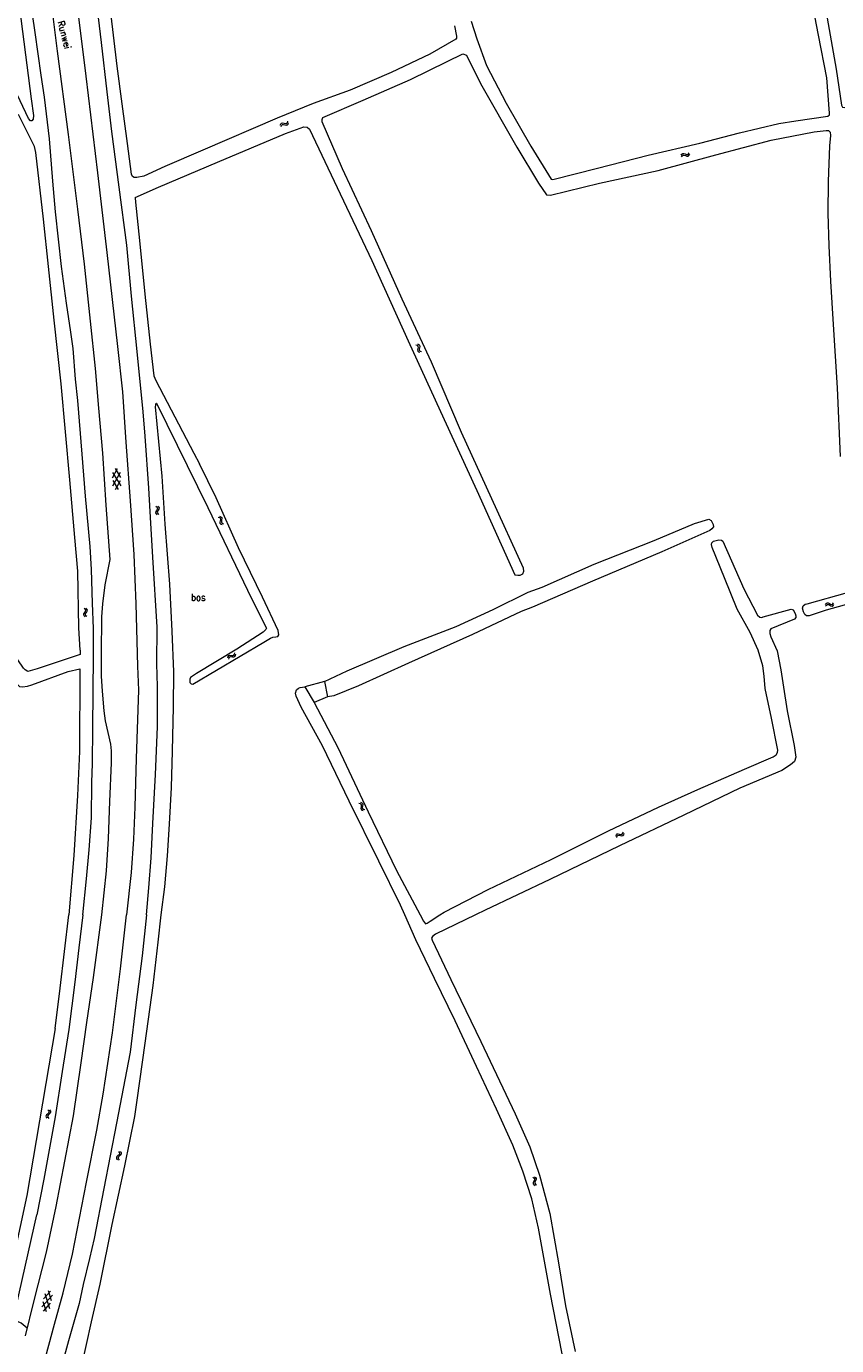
# Model space of a CAD drawing. Header units: metres. Extents: x 189705 to 199106, y 581686 to 588448.
# Tile 251 of 256: x 196676 to 196913, y 584374 to 584760. Entities that reach past the tile are written whole.
import ezdxf

# ---------------------------------------------------------------- set-up
doc = ezdxf.new("R2010")
doc.units = ezdxf.units.M
doc.layers.add('B-WA-OG-GBKN-G', color=7, linetype='Continuous', lineweight=18)
doc.styles.add('Style-STANDARD', font='STANDARD.shx')

msp = doc.modelspace()

# ---------------------------------------------------------------- linework, layer by layer
at = {"layer": 'B-WA-OG-GBKN-G'}
for p, q in [((196750.185, 584731.321), (196750.34, 584731.698)), ((196750.34, 584731.698), (196750.565, 584731.935)), ((196750.565, 584731.935), (196750.9, 584731.983)), ((196750.9, 584731.983), (196751.296, 584731.89)), ((196751.296, 584731.89), (196751.694, 584731.797)), ((196751.694, 584731.797), (196752.02, 584731.841)), ((196752.02, 584731.841), (196752.254, 584732.082)), ((196752.245, 584731.396), (196752.479, 584731.639)), ((196752.254, 584732.082), (196752.411, 584732.46)), ((196752.479, 584731.639), (196752.635, 584732.017)), ((196750.41, 584730.878), (196750.567, 584731.254)), ((196750.567, 584731.254), (196750.795, 584731.49)), ((196750.795, 584731.49), (196751.118, 584731.537)), ((196751.118, 584731.537), (196751.523, 584731.448)), ((196751.523, 584731.448), (196751.919, 584731.352)), ((196751.919, 584731.352), (196752.245, 584731.396)), ((196867.578, 584722.501), (196867.793, 584722.847)), ((196867.726, 584722.027), (196867.943, 584722.372)), ((196867.793, 584722.847), (196868.055, 584723.044)), ((196867.943, 584722.372), (196868.207, 584722.567)), ((196868.055, 584723.044), (196868.393, 584723.035)), ((196868.207, 584722.567), (196868.533, 584722.559)), ((196868.393, 584723.035), (196868.768, 584722.877)), ((196868.533, 584722.559), (196868.918, 584722.403)), ((196868.768, 584722.877), (196869.145, 584722.719)), ((196868.918, 584722.403), (196869.293, 584722.243)), ((196869.145, 584722.719), (196869.474, 584722.708)), ((196869.293, 584722.243), (196869.622, 584722.232)), ((196869.474, 584722.708), (196869.745, 584722.907)), ((196869.622, 584722.232), (196869.893, 584722.433)), ((196869.745, 584722.907), (196869.962, 584723.253)), ((196869.893, 584722.433), (196870.11, 584722.779)), ((196789.908, 584666.982), (196790.285, 584666.829)), ((196790.285, 584666.829), (196790.524, 584666.603)), ((196790.348, 584667.211), (196790.727, 584667.061)), ((196790.489, 584665.875), (196790.398, 584665.478)), ((196790.575, 584666.281), (196790.489, 584665.875)), ((196790.524, 584666.603), (196790.575, 584666.281)), ((196790.727, 584667.061), (196790.967, 584666.838)), ((196790.929, 584666.106), (196790.84, 584665.708)), ((196791.018, 584666.503), (196790.929, 584666.106)), ((196790.967, 584666.838), (196791.018, 584666.503)), ((196790.398, 584665.478), (196790.446, 584665.152)), ((196790.446, 584665.152), (196790.692, 584664.921)), ((196790.692, 584664.921), (196791.071, 584664.769)), ((196790.84, 584665.708), (196790.888, 584665.382)), ((196790.888, 584665.382), (196791.132, 584665.151)), ((196791.132, 584665.151), (196791.511, 584664.998)), ((196701.033, 584629.598), (196703.454, 584625.689)), ((196701.082, 584628.043), (196702.525, 584630.73)), ((196701.156, 584625.618), (196703.33, 584629.667)), ((196701.772, 584630.706), (196703.379, 584628.113)), ((196701.961, 584624.559), (196703.405, 584627.249)), ((196701.107, 584627.177), (196702.713, 584624.583)), ((196713.777, 584619.683), (196714.078, 584619.407)), ((196714.27, 584619.744), (196714.572, 584619.471)), ((196713.711, 584618.102), (196713.642, 584617.78)), ((196713.642, 584617.78), (196713.792, 584617.478)), ((196713.936, 584618.443), (196713.711, 584618.102)), ((196713.792, 584617.478), (196714.094, 584617.203)), ((196714.157, 584618.793), (196713.936, 584618.443)), ((196714.078, 584619.407), (196714.223, 584619.113)), ((196714.206, 584618.163), (196714.137, 584617.842)), ((196714.137, 584617.842), (196714.285, 584617.539)), ((196714.223, 584619.113), (196714.157, 584618.793)), ((196714.428, 584618.506), (196714.206, 584618.163)), ((196714.285, 584617.539), (196714.587, 584617.264)), ((196714.651, 584618.847), (196714.428, 584618.506)), ((196714.572, 584619.471), (196714.719, 584619.178)), ((196714.719, 584619.178), (196714.651, 584618.847)), ((196731.983, 584616.528), (196732.361, 584616.376)), ((196732.361, 584616.376), (196732.601, 584616.151)), ((196732.423, 584616.759), (196732.802, 584616.609)), ((196732.652, 584615.829), (196732.567, 584615.423)), ((196732.601, 584616.151), (196732.652, 584615.829)), ((196732.802, 584616.609), (196733.043, 584616.387)), ((196733.006, 584615.655), (196732.919, 584615.257)), ((196733.095, 584616.053), (196733.006, 584615.655)), ((196733.043, 584616.387), (196733.095, 584616.053)), ((196732.567, 584615.423), (196732.477, 584615.025)), ((196732.477, 584615.025), (196732.525, 584614.7)), ((196732.525, 584614.7), (196732.772, 584614.47)), ((196732.772, 584614.47), (196733.151, 584614.318)), ((196732.919, 584615.257), (196732.967, 584614.931)), ((196732.967, 584614.931), (196733.212, 584614.7)), ((196733.212, 584614.7), (196733.591, 584614.549)), ((196693.069, 584589.498), (196692.773, 584589.78)), ((196692.905, 584588.535), (196693.134, 584588.872)), ((196693.21, 584589.193), (196693.069, 584589.498)), ((196693.134, 584588.872), (196693.21, 584589.193)), ((196693.17, 584588.241), (196693.399, 584588.587)), ((196693.563, 584589.549), (196693.267, 584589.83)), ((196693.399, 584588.587), (196693.63, 584588.923)), ((196693.707, 584589.244), (196693.563, 584589.549)), ((196693.63, 584588.923), (196693.707, 584589.244)), ((196909.805, 584590.917), (196910.057, 584591.237)), ((196909.899, 584590.429), (196910.154, 584590.747)), ((196910.057, 584591.237), (196910.339, 584591.403)), ((196910.154, 584590.747), (196910.438, 584590.912)), ((196910.339, 584591.403), (196910.674, 584591.357)), ((196910.438, 584590.912), (196910.761, 584590.869)), ((196910.674, 584591.357), (196911.029, 584591.159)), ((196910.761, 584590.869), (196911.126, 584590.671)), ((196911.029, 584591.159), (196911.386, 584590.96)), ((196911.126, 584590.671), (196911.481, 584590.471)), ((196911.386, 584590.96), (196911.712, 584590.913)), ((196911.481, 584590.471), (196911.807, 584590.423)), ((196911.712, 584590.913), (196912.003, 584591.081)), ((196911.807, 584590.423), (196912.098, 584590.593)), ((196912.003, 584591.081), (196912.257, 584591.401)), ((196912.098, 584590.593), (196912.352, 584590.914)), ((196692.6, 584587.869), (196692.675, 584588.199)), ((196692.741, 584587.573), (196692.6, 584587.869)), ((196692.675, 584588.199), (196692.905, 584588.535)), ((196693.037, 584587.294), (196692.741, 584587.573)), ((196693.098, 584587.923), (196693.17, 584588.241)), ((196693.237, 584587.626), (196693.098, 584587.923)), ((196693.531, 584587.344), (196693.237, 584587.626)), ((196734.839, 584575.278), (196734.938, 584575.673)), ((196734.938, 584575.673), (196735.128, 584575.94)), ((196735.124, 584574.871), (196735.226, 584575.266)), ((196735.128, 584575.94), (196735.453, 584576.035)), ((196735.226, 584575.266), (196735.418, 584575.532)), ((196735.418, 584575.532), (196735.731, 584575.624)), ((196735.453, 584576.035), (196735.858, 584575.998)), ((196735.731, 584575.624), (196736.145, 584575.592)), ((196735.858, 584575.998), (196736.265, 584575.962)), ((196736.145, 584575.592), (196736.551, 584575.554)), ((196736.265, 584575.962), (196736.582, 584576.052)), ((196736.551, 584575.554), (196736.868, 584575.643)), ((196736.582, 584576.052), (196736.779, 584576.324)), ((196736.779, 584576.324), (196736.881, 584576.72)), ((196736.868, 584575.643), (196737.064, 584575.917)), ((196737.064, 584575.917), (196737.166, 584576.313)), ((196773.221, 584532.711), (196773.605, 584532.575)), ((196773.605, 584532.575), (196773.854, 584532.361)), ((196773.651, 584532.96), (196774.036, 584532.827)), ((196773.853, 584531.632), (196773.78, 584531.231)), ((196773.78, 584531.231), (196773.842, 584530.908)), ((196773.842, 584530.908), (196774.098, 584530.688)), ((196773.919, 584532.042), (196773.853, 584531.632)), ((196773.854, 584532.361), (196773.919, 584532.042)), ((196774.036, 584532.827), (196774.286, 584532.616)), ((196774.098, 584530.688), (196774.484, 584530.553)), ((196774.281, 584531.883), (196774.211, 584531.481)), ((196774.211, 584531.481), (196774.273, 584531.158)), ((196774.273, 584531.158), (196774.528, 584530.938)), ((196774.352, 584532.284), (196774.281, 584531.883)), ((196774.286, 584532.616), (196774.352, 584532.284)), ((196774.528, 584530.938), (196774.914, 584530.803)), ((196848.495, 584523.063), (196848.641, 584523.443)), ((196848.641, 584523.443), (196848.861, 584523.686)), ((196848.73, 584522.625), (196848.878, 584523.004)), ((196848.861, 584523.686), (196849.195, 584523.741)), ((196848.878, 584523.004), (196849.101, 584523.246)), ((196849.101, 584523.246), (196849.422, 584523.3)), ((196849.195, 584523.741), (196849.593, 584523.657)), ((196849.422, 584523.3), (196849.829, 584523.22)), ((196849.593, 584523.657), (196849.992, 584523.573)), ((196849.829, 584523.22), (196850.228, 584523.133)), ((196849.992, 584523.573), (196850.317, 584523.624)), ((196850.228, 584523.133), (196850.553, 584523.185)), ((196850.317, 584523.624), (196850.546, 584523.871)), ((196850.546, 584523.871), (196850.694, 584524.252)), ((196850.553, 584523.185), (196850.781, 584523.434)), ((196850.781, 584523.434), (196850.929, 584523.815)), ((196682.279, 584441.926), (196681.982, 584441.638)), ((196682.118, 584442.88), (196682.346, 584442.542)), ((196682.418, 584442.222), (196682.279, 584441.926)), ((196682.346, 584442.542), (196682.418, 584442.222)), ((196682.771, 584441.862), (196682.475, 584441.583)), ((196682.612, 584442.824), (196682.842, 584442.487)), ((196682.916, 584442.169), (196682.771, 584441.862)), ((196682.842, 584442.487), (196682.916, 584442.169)), ((196681.683, 584441.359), (196681.541, 584441.062)), ((196681.541, 584441.062), (196681.615, 584440.734)), ((196681.615, 584440.734), (196681.845, 584440.395)), ((196681.982, 584441.638), (196681.683, 584441.359)), ((196682.179, 584441.302), (196682.036, 584441.006)), ((196682.036, 584441.006), (196682.109, 584440.677)), ((196682.109, 584440.677), (196682.338, 584440.339)), ((196682.475, 584441.583), (196682.179, 584441.302)), ((196702.816, 584430.693), (196703.033, 584430.348)), ((196703.033, 584430.348), (196703.095, 584430.026)), ((196703.308, 584430.622), (196703.527, 584430.279)), ((196703.527, 584430.279), (196703.592, 584429.958)), ((196702.335, 584429.186), (196702.183, 584428.894)), ((196702.183, 584428.894), (196702.248, 584428.563)), ((196702.248, 584428.563), (196702.467, 584428.218)), ((196702.642, 584429.456), (196702.335, 584429.186)), ((196702.948, 584429.735), (196702.642, 584429.456)), ((196702.829, 584429.115), (196702.677, 584428.823)), ((196702.677, 584428.823), (196702.74, 584428.492)), ((196702.74, 584428.492), (196702.958, 584428.147)), ((196703.134, 584429.386), (196702.829, 584429.115)), ((196703.095, 584430.026), (196702.948, 584429.735)), ((196703.438, 584429.656), (196703.134, 584429.386)), ((196703.592, 584429.958), (196703.438, 584429.656)), ((196824.157, 584423.144), (196824.492, 584422.912)), ((196824.492, 584422.912), (196824.675, 584422.639)), ((196824.638, 584423.271), (196824.974, 584423.041)), ((196824.675, 584422.639), (196824.653, 584422.314)), ((196825.135, 584422.433), (196824.96, 584422.065)), ((196824.974, 584423.041), (196825.159, 584422.771)), ((196825.159, 584422.771), (196825.135, 584422.433)), ((196824.304, 584421.569), (196824.278, 584421.241)), ((196824.278, 584421.241), (196824.467, 584420.962)), ((196824.481, 584421.937), (196824.304, 584421.569)), ((196824.467, 584420.962), (196824.804, 584420.729)), ((196824.653, 584422.314), (196824.481, 584421.937)), ((196824.786, 584421.696), (196824.76, 584421.368)), ((196824.76, 584421.368), (196824.947, 584421.088)), ((196824.96, 584422.065), (196824.786, 584421.696)), ((196824.947, 584421.088), (196825.284, 584420.856)), ((196680.325, 584385.16), (196683.422, 584388.556)), ((196680.845, 584387.529), (196682.901, 584389.783)), ((196681.178, 584389.049), (196682.571, 584384.668)), ((196682.165, 584389.944), (196683.089, 584387.037)), ((196680.659, 584386.684), (196681.582, 584383.776)), ((196680.847, 584383.937), (196682.905, 584386.193))]:
    msp.add_line(p, q, dxfattribs=at)
at = {"layer": 'B-WA-OG-GBKN-G', "flags": 128}
for points in [[(196708.133, 584715.984), (196707.422, 584716.013), (196706.941, 584716.244), (196706.639, 584716.932), (196705.464, 584725.989), (196703.87, 584737.514), (196702.4, 584748.58), (196700.423, 584765.09), (196698.449, 584782.159), (196696.163, 584802.788), (196694.326, 584816.679), (196689.524, 584852.804), (196686.3, 584879.235), (196684.222, 584895.796), (196681.775, 584914.672), (196679.387, 584935.303), (196677.875, 584948.2), (196677.804, 584949.242), (196678.036, 584949.953), (196678.344, 584950.536), (196678.803, 584950.966), (196688.578, 584954.548), (196689.723, 584954.923)], [(196806.053, 584761.753), (196807.77, 584756.628), (196810.589, 584748.758), (196816.349, 584737.746), (196823.592, 584725.158), (196829.563, 584715.462), (196830.026, 584715.376), (196843.078, 584718.704), (196857.985, 584722.503), (196873.05, 584726.033), (196884.676, 584729.024), (196896.24, 584731.796), (196901.191, 584732.575), (196910.594, 584733.914), (196911.07, 584734.303), (196911.108, 584734.79), (196910.271, 584745.203), (196907.843, 584757.705), (196905.224, 584771.402), (196902.592, 584789.695), (196900.011, 584808.402), (196897.691, 584829.302), (196895.361, 584846.119), (196894.231, 584856.447)], [(196898.341, 584856.909), (196901.038, 584836.044), (196903.498, 584813.046), (196906.453, 584788.584), (196909.768, 584766.011), (196913.021, 584747.68), (196914.625, 584737.216), (196914.868, 584736.594), (196915.428, 584736.495), (196927.282, 584738.364), (196941.247, 584741.043), (196952.166, 584743.915), (196961.414, 584746.851), (196977.139, 584751.233), (196995.791, 584755.765), (197000, 584756.708)], [(196688.547, 584783.484), (196693.213, 584745.681), (196696.681, 584717.317), (196699.386, 584693.99), (196702.528, 584666.467), (196703.987, 584653.163), (196704.982, 584638.489), (196706.243, 584621.272), (196707.259, 584605.581), (196707.822, 584591.113), (196708.342, 584572.882), (196708.663, 584565.788), (196707.929, 584545.785), (196707.529, 584531.551), (196707.177, 584522.121), (196706.469, 584512.388), (196705.174, 584500)], [(196697.885, 584500), (196699.306, 584512.91), (196699.912, 584522.389), (196700.27, 584533.217), (196700.758, 584544.502), (196700.75, 584548.01), (196700.556, 584549.943), (196699.015, 584556.79), (196698.572, 584559.741), (196698.067, 584565.54), (196697.809, 584569.914), (196697.841, 584576.371), (196697.869, 584587.328), (196698.168, 584591.114), (196698.932, 584596.678), (196700.34, 584604.042), (196699.225, 584619.988), (196698.157, 584635.272), (196697.078, 584648.447), (196696.069, 584660.07), (196694.612, 584673.908), (196692.789, 584690.62), (196690.887, 584706.722), (196688.124, 584728.625), (196684.941, 584753.022), (196681.371, 584781.209)], [(196672.357, 584777.318), (196674.629, 584758.798), (196677.199, 584738.981), (196677.861, 584734.147), (196677.78, 584733.105), (196677.37, 584732.573), (196677.015, 584732.601), (196676.434, 584733.239), (196670.701, 584745.499), (196664.593, 584758.827), (196656.65, 584776.183)], [(196711.017, 584500), (196711.681, 584507.911), (196712.359, 584516.653), (196712.891, 584526.717), (196713.648, 584541.101), (196714.2, 584555.055), (196714.208, 584566.927), (196714.062, 584573.538), (196714.09, 584584.266), (196712.895, 584604.813), (196712.309, 584614.705), (196711.724, 584624.979), (196710.58, 584640.238), (196709.98, 584647.334), (196708.212, 584665.012), (196706.59, 584681.24), (196705.215, 584696.145), (196702.962, 584713.139), (196700.857, 584729.446), (196699.517, 584741.122), (196697.81, 584755.546), (196695.688, 584773.505)], [(196692.35, 584500), (196693.466, 584510.502), (196694.231, 584519.007), (196694.856, 584528.378), (196695.014, 584538.748), (196695.218, 584544.278), (196695.244, 584554.7), (196695.373, 584565.326), (196695.5, 584575.723), (196695.439, 584583.858), (196695.196, 584591.258), (196694.838, 584601.149), (196694.465, 584607.913), (196693.089, 584622.614), (196692.108, 584634.975), (196690.915, 584650.667), (196690.234, 584656.873), (196689.517, 584665.927), (196688.803, 584670.634), (196687.575, 584679.208), (196686.053, 584689.894), (196684.378, 584705.919), (196683.584, 584714.897), (196682.604, 584727.283), (196681.114, 584739.493), (196680.129, 584745.93), (196678.362, 584758.473), (196676.767, 584769.972)], [(196691.571, 584577.524), (196691.562, 584576.239), (196678.952, 584572.023), (196676.233, 584571.315), (196675.441, 584571.786), (196674.988, 584572.255), (196668.476, 584581.764), (196651.147, 584609.336), (196633.276, 584638.092), (196617.215, 584663.697), (196603.561, 584685.083), (196588.42, 584709.216), (196572.089, 584735.602), (196555.768, 584761.207)], [(196801.225, 584760.365), (196801.84, 584757.42), (196801.812, 584756.759), (196801.617, 584756.526), (196794.005, 584752.15), (196782.682, 584746.735), (196770.698, 584741.594), (196759.819, 584737.707), (196749.316, 584733.405), (196727.542, 584724.011), (196716.35, 584719.166), (196710.234, 584716.394), (196708.133, 584715.984)], [(196707.709, 584710.167), (196714.483, 584713.127), (196731.816, 584720.432), (196751.668, 584728.872), (196757.12, 584730.867), (196758.041, 584730.76), (196758.739, 584730.097), (196766.888, 584713.008), (196776.984, 584691.66), (196787.644, 584668.184), (196798.162, 584645.136), (196807.753, 584624.282), (196818.89, 584599.638), (196819.745, 584599.48), (196820.446, 584599.517), (196821.212, 584599.865), (196821.564, 584600.707), (196821.463, 584601.524), (196812.181, 584621.832), (196803.3, 584641.27), (196794.486, 584661.888), (196785.887, 584680.314), (196776.865, 584700.323), (196768.408, 584718.49), (196762.467, 584732.278), (196762.417, 584732.953), (196762.691, 584733.562), (196774.494, 584738.652), (196788.374, 584744.695), (196799.048, 584749.944), (196803.671, 584752.227), (196804.72, 584751.822), (196808.796, 584743.55), (196819.508, 584724.885), (196825.781, 584714.311), (196828.184, 584710.881), (196829.364, 584710.851), (196843.652, 584714.352), (196860.897, 584718.079), (196877.73, 584722.584), (196893.978, 584726.935), (196906.551, 584729.352), (196910.067, 584729.77), (196910.793, 584729.781), (196911.219, 584729.248), (196911.333, 584728.301), (196911.105, 584725.293), (196910.635, 584714.829), (196910.609, 584705.518), (196910.894, 584695.933)], [(196691.571, 584577.524), (196691.197, 584584.11), (196690.872, 584600.662), (196690.031, 584610.555), (196688.565, 584627.393), (196686.01, 584655.549), (196683.993, 584674.143), (196682.267, 584689.863), (196680.786, 584703.803), (196678.62, 584723.262), (196678.146, 584725.044), (196673.467, 584734.45)], [(196707.709, 584710.167), (196707.672, 584710.012), (196707.767, 584708.74), (196708.906, 584697.498), (196710.531, 584681.854), (196712.11, 584667.126), (196713.106, 584657.842), (196713.684, 584656.542), (196724.885, 584635.254), (196726.522, 584632.118)], [(196910.894, 584695.933), (196911.397, 584685.596), (196912.127, 584672.963), (196913.36, 584654.324), (196914.225, 584634.298)], [(196715.257, 584500), (196716.408, 584508.19), (196717.113, 584517.262), (196717.718, 584526.563), (196718.305, 584537.339), (196718.611, 584547.888), (196718.929, 584560.953), (196719.005, 584571.172), (196718.556, 584583.046), (196717.861, 584596.854), (196716.5, 584614.479), (196715.604, 584628.492), (196713.671, 584648.814), (196713.804, 584649.856), (196713.93, 584649.83), (196728.999, 584619.343), (196740.592, 584595.053), (196745.649, 584584.882), (196746.178, 584583.939), (196745.973, 584583.558), (196745.207, 584582.8), (196737.433, 584577.859), (196725.609, 584570.653), (196723.926, 584569.544), (196723.695, 584569.036), (196723.665, 584568.071), (196724.044, 584567.636), (196724.602, 584567.532), (196745.37, 584579.85), (196747.332, 584581.009), (196748.02, 584581.31), (196748.833, 584581.382), (196749.469, 584581.557), (196749.726, 584581.987), (196749.554, 584583.234), (196744.953, 584593.046), (196737.986, 584607.524), (196731.401, 584622.101), (196726.522, 584632.118)], [(196639.843, 584620.087), (196666.321, 584577.682), (196672.144, 584568.396), (196673.752, 584566.922), (196674.688, 584566.828), (196676.144, 584566.954), (196677.433, 584567.341), (196688.078, 584571.314), (196691.506, 584572.093), (196691.5, 584571.649)], [(196763.093, 584568.368), (196769.804, 584571.436), (196786.468, 584578.566), (196801.686, 584584.487), (196812.579, 584589.473), (196822.767, 584594.549), (196826.861, 584595.981), (196842.103, 584602.707), (196859.693, 584609.692), (196871.545, 584614.674), (196875.715, 584615.897), (196876.431, 584615.521), (196876.968, 584614.351), (196877.098, 584613.656), (196876.611, 584613.04), (196875.971, 584612.568), (196861.921, 584606.312), (196841.67, 584597.704), (196824.034, 584590.114), (196820.79, 584588.811), (196806.515, 584582.074), (196787.731, 584573.715), (196773.118, 584567.109), (196765.912, 584564.185), (196764.018, 584563.827)], [(196796.938, 584500), (196798.192, 584500.801), (196811.096, 584507.457), (196829.573, 584516.191), (196846.296, 584524.577), (196860.987, 584531.493), (196872.499, 584536.708), (196886.15, 584542.623), (196894.582, 584546.259), (196895.466, 584546.907), (196895.831, 584547.589), (196895.91, 584548.184), (196894.062, 584557.647), (196892.245, 584566.25), (196891.947, 584569.867), (196891.503, 584572.932), (196890.149, 584577.555), (196887.804, 584582.731), (196884.02, 584589.543), (196880.32, 584598.691), (196876.685, 584607.619), (196876.455, 584608.457), (196876.578, 584608.92), (196877.075, 584609.404), (196878.653, 584609.851), (196879.391, 584609.739), (196879.798, 584609.462), (196885.999, 584595.501), (196889.99, 584587.73), (196890.65, 584587.177), (196891.256, 584587.109), (196891.598, 584587.24), (196899.849, 584589.554), (196900.455, 584589.332), (196900.97, 584588.239), (196901.167, 584587.6), (196901.188, 584587.092), (196900.811, 584586.62), (196893.881, 584583.806), (196893.571, 584583.277), (196893.602, 584582.429), (196893.908, 584581.425), (196895.693, 584577.297)], [(196918.924, 584591.635), (196910.104, 584589.258), (196905.089, 584587.602), (196904.321, 584587.555), (196903.822, 584587.923), (196903.447, 584588.753), (196903.182, 584589.826), (196903.379, 584590.52), (196903.904, 584590.994), (196904.514, 584591.066), (196916.348, 584594.398)], [(196895.693, 584577.297), (196896.791, 584571.738), (196897.56, 584566.699), (196898.632, 584559.751), (196900.698, 584549.582), (196901.207, 584546.152), (196900.807, 584544.93), (196900.254, 584544.402), (196899.68, 584543.963), (196897.14, 584542.284), (196884.845, 584537.093), (196868.399, 584529.157), (196849.503, 584520.237), (196829.116, 584510.35), (196810.219, 584501.352), (196807.408, 584500)], [(196691.5, 584571.649), (196691.348, 584547.858), (196690.802, 584534.972), (196689.699, 584517.36), (196688.261, 584500)], [(196786.677, 584500), (196785.41, 584502.854), (196779.019, 584515.669), (196770.382, 584533.319), (196762.534, 584549.456), (196756.337, 584560.794), (196754.825, 584564.05), (196754.64, 584564.966), (196754.973, 584565.891), (196755.548, 584566.363), (196755.967, 584566.616), (196757.423, 584566.755)], [(196763.093, 584568.368), (196757.423, 584566.755)], [(196757.423, 584566.755), (196760.122, 584562.184)], [(196763.093, 584568.368), (196764.018, 584563.827)], [(196764.018, 584563.827), (196760.122, 584562.184)], [(196760.122, 584562.184), (196767.03, 584548.992), (196775.951, 584530.151), (196784.215, 584512.976), (196791.149, 584500)], [(196581.643, 584500), (196589.466, 584489.243), (196605.393, 584467.956), (196617.511, 584451.647), (196631.379, 584433.308), (196646.29, 584413.316), (196656.477, 584399.98), (196659.246, 584396.246), (196660.948, 584393.756), (196662.522, 584390.099), (196663.742, 584385.857), (196664.734, 584382.91), (196665.292, 584381.64), (196665.953, 584380.878), (196667.197, 584380.497), (196668.188, 584380.472), (196669.737, 584380.827), (196670.88, 584381.081), (196671.946, 584381.081), (196673.039, 584380.929), (196674.258, 584380.446), (196676.01, 584378.997)], [(196675.553, 584376.66), (196678.015, 584386.618), (196681.747, 584401.172), (196684.564, 584414.559), (196687.102, 584427.818), (196689.588, 584441.154), (196691.821, 584456.623), (196693.521, 584468.434), (196695.449, 584481.591), (196697.885, 584500)], [(196692.35, 584500), (196691.157, 584490.355), (196689.965, 584480.297), (196688.266, 584466.402), (196686.311, 584454.108), (196684.231, 584440.798), (196680.957, 584422.56), (196678.825, 584412.069)], [(196680.764, 584367.786), (196684.086, 584380.039), (196686.549, 584389.285), (196689.34, 584400.563), (196693.452, 584421.696), (196696.472, 584436.961), (196698.299, 584447.503), (196701.014, 584465.385), (196703.424, 584484.182), (196705.174, 584500)], [(196684.228, 584466.732), (196685.749, 584478.493), (196688.261, 584500)], [(196711.017, 584500), (196709.774, 584487.941), (196707.897, 584473.64), (196706.197, 584459.746), (196702.187, 584438.994), (196698.532, 584419.816), (196695.639, 584405.21), (196694.268, 584399.318), (196692.441, 584391.749), (196691.248, 584386.11), (196688.101, 584375.187), (196685.867, 584366.983), (196685.461, 584364.443)], [(196691.405, 584358.448), (196691.201, 584359.591), (196691.125, 584361.547), (196691.302, 584364.214), (196691.937, 584367.516), (196694.932, 584380.725), (196697.444, 584391.798), (196700.922, 584409.325), (196704.677, 584426.445), (196707.571, 584440.924), (196708.231, 584445.674), (196710.615, 584462.413), (196712.975, 584479.28), (196714.421, 584492.005), (196715.257, 584500)], [(196834.102, 584355.968), (196835.426, 584356.494), (196835.626, 584356.802), (196835.606, 584357.673), (196835.531, 584358.444), (196832.68, 584371.901), (196829.321, 584388.885), (196825.836, 584408.186), (196823.908, 584416.811), (196821.274, 584424.92), (196818.286, 584432.568), (196813.542, 584443.086), (196807.624, 584455.569), (196801.433, 584468.946), (196795.382, 584481.364), (196789.924, 584492.689), (196786.677, 584500)], [(196791.149, 584500), (196792.155, 584498.117), (196792.704, 584497.388), (196793.189, 584497.563), (196794.084, 584498.178), (196796.938, 584500)], [(196807.408, 584500), (196795.638, 584494.338), (196794.755, 584493.657), (196794.489, 584493.161), (196794.663, 584492.543), (196800.187, 584481.053), (196808.978, 584462.885), (196819.028, 584441.682), (196823.322, 584431.991), (196826.132, 584423.738), (196829.099, 584412.487), (196831.65, 584398.028), (196833.754, 584385.5), (196836.539, 584372.088)], [(196684.228, 584466.732), (196675.969, 584417.75), (196670.362, 584391.853), (196669.882, 584391.189), (196669.172, 584390.891), (196668.416, 584391.006), (196667.432, 584391.852), (196659.165, 584403.643), (196651.401, 584414.289), (196650.608, 584414.791), (196648.384, 584413.139), (196648.119, 584412.221), (196666.36, 584388.272), (196669.89, 584384.131), (196670.645, 584383.948), (196671.604, 584384.05), (196672.277, 584384.519), (196672.909, 584385.641), (196678.825, 584412.069)]]:
    msp.add_lwpolyline(points, dxfattribs=at)

# ---------------------------------------------------------------- texts
at = {"layer": 'B-WA-OG-GBKN-G', "style": 'Style-STANDARD'}
msp.add_text('Runwei', height=2, rotation=284.89819, dxfattribs=at).set_placement((196684.906, 584761.533))
msp.add_text('bos', height=2, dxfattribs=at).set_placement((196724.011, 584591.991))

doc.saveas('drawing.dxf')
